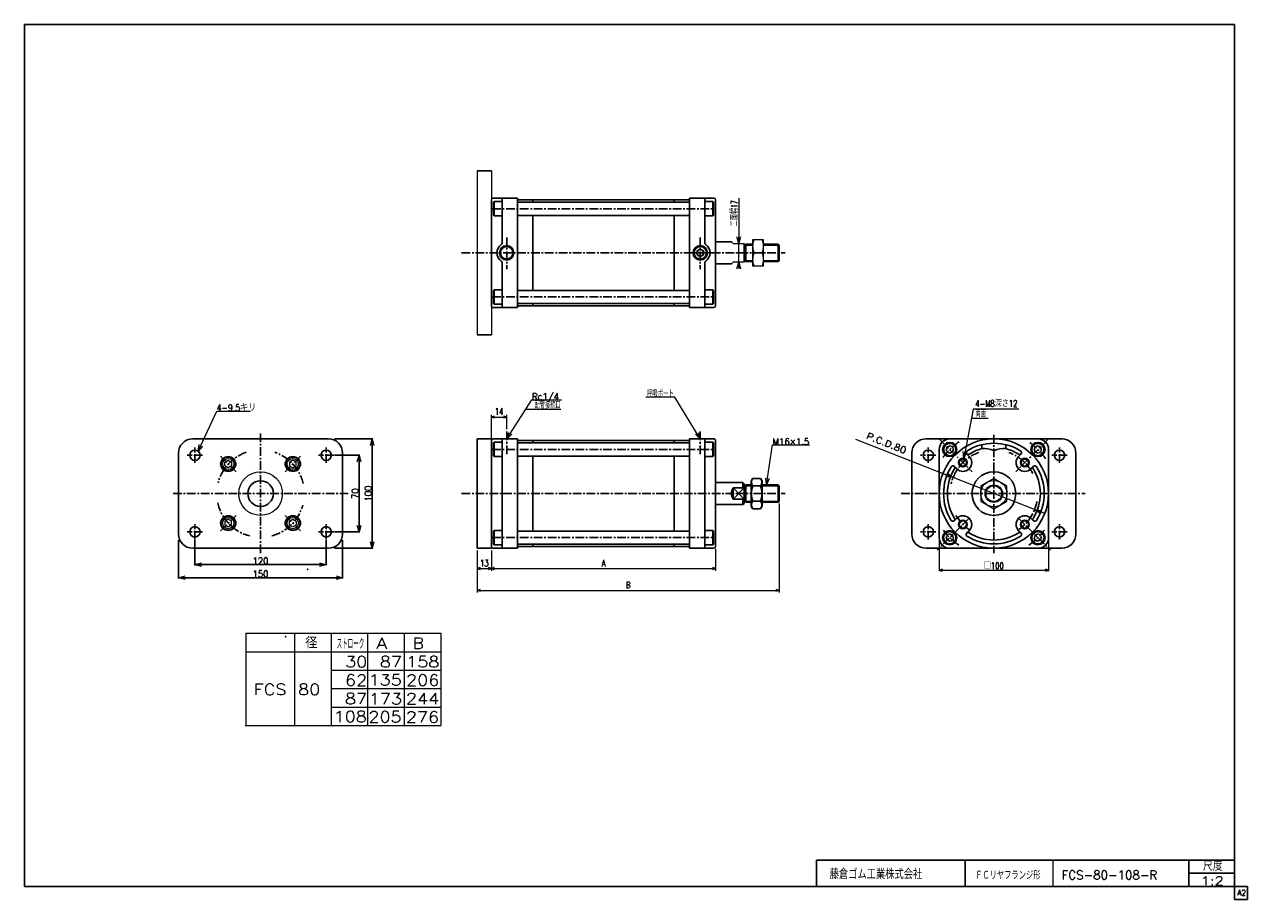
# Model space of a CAD drawing. Header units: millimetres. Extents: x -559 to 559, y -400 to 400.
import ezdxf
from ezdxf.enums import TextEntityAlignment as Align

# ---------------------------------------------------------------- set-up
doc = ezdxf.new("R2010")
doc.units = ezdxf.units.MM
doc.header["$LTSCALE"] = 0.25
doc.header["$PDSIZE"] = 1
doc.linetypes.add('CENTER', pattern=[50.8, 31.75, -6.35, 6.35, -6.35])
doc.linetypes.add('DASHED', pattern=[19.05, 12.7, -6.35])
doc.layers.add('Layer0016', color=7, linetype='Continuous')
doc.layers.add('ZUWAKU', color=7, linetype='Continuous')
doc.styles.add('dcStyle0', font='txt.shx', dxfattribs={"width": 0.761905, "bigfont": 'bigfont'})
doc.dimstyles.new('DaDimRotatedStyle', dxfattribs={"dimtxt": 6, "dimasz": 3.000002, "dimexe": 1, "dimexo": 1, "dimgap": 1, "dimtad": 3, "dimdsep": 46, "dimtxsty": 'dcStyle0', "dimblk1": 'OPEN30', "dimblk2": 'OPEN30', "dimsah": 1, "dimcen": 0.09, "dimclrd": 4, "dimclre": 4, "dimclrt": 4, "dimadec": 0, "dimazin": 2, "dimtfac": 1, "dimtdec": 4, "dimtmove": 0, "dimatfit": 0, "dimfxl": 1, "dimarcsym": 0})

# ---------------------------------------------------------------- blocks, each defined once
blk = doc.blocks.new('DC_GROUP_Φ80_1')
at = {"color": 4, "linetype": 'Continuous', "lineweight": 18}
for p, q in [((58.8, 21.1), (54.3, 25.4)), ((58.8, 21.1), (55.7, 26.3)), ((57, 27.1), (58.8, 21.1))]:
    blk.add_line(p, q, dxfattribs=at)
blk = doc.blocks.new('DC_GROUP_Φ80_2')
at = {"color": 4, "linetype": 'Continuous', "lineweight": 18}
for p, q in [((-418.2, -105.9), (-412.2, -104.2)), ((-412.2, -107.5), (-418.2, -105.9)), ((-418.2, -105.9), (-412.2, -105.9))]:
    blk.add_line(p, q, dxfattribs=at)
blk = doc.blocks.new('DC_GROUP_Φ80_3')
at = {"color": 4, "linetype": 'Continuous', "lineweight": 18}
for p, q in [((-274.2, -104.2), (-268.2, -105.9)), ((-268.2, -105.9), (-274.2, -107.5)), ((-268.2, -105.9), (-274.2, -105.9))]:
    blk.add_line(p, q, dxfattribs=at)
blk = doc.blocks.new('DC_GROUP_Φ80_4')
at = {"color": 4, "linetype": 'Continuous', "lineweight": 18}
for p, q in [((-403.2, -93.9), (-397.2, -92.2)), ((-397.2, -95.5), (-403.2, -93.9)), ((-403.2, -93.9), (-397.2, -93.9))]:
    blk.add_line(p, q, dxfattribs=at)
blk = doc.blocks.new('DC_GROUP_Φ80_5')
at = {"color": 4, "linetype": 'Continuous', "lineweight": 18}
for p, q in [((-289.2, -92.2), (-283.2, -93.9)), ((-283.2, -93.9), (-289.2, -95.5)), ((-283.2, -93.9), (-289.2, -93.9))]:
    blk.add_line(p, q, dxfattribs=at)
blk = doc.blocks.new('DC_GROUP_Φ80_6')
at = {"color": 4, "linetype": 'Continuous', "lineweight": 18}
for p, q in [((-253.2, -63.9), (-254.8, -57.9)), ((-251.6, -57.9), (-253.2, -63.9)), ((-253.2, -63.9), (-253.2, -57.9))]:
    blk.add_line(p, q, dxfattribs=at)
blk = doc.blocks.new('DC_GROUP_Φ80_7')
at = {"color": 4, "linetype": 'Continuous', "lineweight": 18}
for p, q in [((-254.8, 0.1), (-253.2, 6.1)), ((-253.2, 6.1), (-251.6, 0.1)), ((-253.2, 6.1), (-253.2, 0.1))]:
    blk.add_line(p, q, dxfattribs=at)
blk = doc.blocks.new('DC_GROUP_Φ80_8')
at = {"color": 4, "linetype": 'Continuous', "lineweight": 18}
for p, q in [((-241.2, -78.9), (-242.8, -72.9)), ((-239.6, -72.9), (-241.2, -78.9)), ((-241.2, -78.9), (-241.2, -72.9))]:
    blk.add_line(p, q, dxfattribs=at)
blk = doc.blocks.new('DC_GROUP_Φ80_9')
at = {"color": 4, "linetype": 'Continuous', "lineweight": 18}
for p, q in [((-242.8, 15.1), (-241.2, 21.1)), ((-241.2, 21.1), (-239.6, 15.1)), ((-241.2, 21.1), (-241.2, 15.1))]:
    blk.add_line(p, q, dxfattribs=at)
blk = doc.blocks.new('DC_GROUP_Φ80_28')
at = {"color": 4, "linetype": 'Continuous', "lineweight": 13}
for p, q in [((116.6, 203.2), (106.6, 203.2)), ((106.6, 203.2), (106.6, 179.2)), ((116.6, 179.2), (116.6, 203.2)), ((108, 191.2), (115.3, 191.2)), ((106.6, 179.2), (116.6, 179.2))]:
    blk.add_line(p, q, dxfattribs=at)
for centre, start, end in [((120.5, 197.2), 154.4102, 205.5898), ((102.7, 197.2), 334.4102, 25.5898), ((120.5, 185.2), 154.4102, 205.5898), ((102.7, 185.2), 334.4102, 25.5898)]:
    blk.add_arc(centre, 13.9, start, end, dxfattribs=at)
blk = doc.blocks.new('DC_GROUP_Φ80_30')
at = {"color": 4, "linetype": 'Continuous', "lineweight": 18}
for p, q in [((93.9, 199.7), (92.3, 205.7)), ((95.5, 205.7), (93.9, 199.7)), ((93.9, 199.7), (93.9, 205.7))]:
    blk.add_line(p, q, dxfattribs=at)
blk = doc.blocks.new('DC_GROUP_Φ80_31')
at = {"color": 4, "linetype": 'Continuous', "lineweight": 18}
for p, q in [((92.3, 176.7), (93.9, 182.7)), ((93.9, 182.7), (95.5, 176.7)), ((93.9, 182.7), (93.9, 176.7))]:
    blk.add_line(p, q, dxfattribs=at)
blk = doc.blocks.new('DC_GROUP_Φ80_29')
at = {"color": 4, "linetype": 'Continuous', "lineweight": 13}
for p, q in [((93.9, 241.3), (93.9, 199.7)), ((93.9, 182.7), (93.9, 199.7)), ((93.9, 177.7), (93.9, 182.7))]:
    blk.add_line(p, q, dxfattribs=at)
at = {"linetype": 'Continuous'}
for name in ['DC_GROUP_Φ80_30', 'DC_GROUP_Φ80_31']:
    blk.add_blockref(name, (0, 0), dxfattribs=at)
at = {"color": 4, "style": 'dcStyle0', "width": 0.714286}
blk.add_text('二面幅17', height=6, rotation=90, dxfattribs=at).set_placement((92.9, 215.3), (92.9, 239.3), align=Align.FIT)
blk = doc.blocks.new('DC_GROUP_Φ80_33')
at = {"color": 4, "linetype": 'Continuous', "lineweight": 18}
for p, q in [((119.4, -20.9), (118.7, -14.7)), ((119.4, -20.9), (120.3, -14.9)), ((121.8, -15.2), (119.4, -20.9))]:
    blk.add_line(p, q, dxfattribs=at)
blk = doc.blocks.new('DC_GROUP_Φ80_32')
at = {"color": 4, "linetype": 'Continuous', "lineweight": 13}
for p, q in [((119.4, -20.9), (124.8, 15.6)), ((124.8, 15.6), (158.6, 15.6))]:
    blk.add_line(p, q, dxfattribs=at)
at = {"linetype": 'Continuous'}
blk.add_blockref('DC_GROUP_Φ80_33', (0, 0), dxfattribs=at)
at = {"color": 4, "style": 'dcStyle0', "width": 0.777778}
blk.add_text('M16×1.5', height=6, dxfattribs=at).set_placement((124.8, 15.6), (158.4, 15.6), align=Align.FIT)
blk = doc.blocks.new('DC_GROUP_Φ80_35')
at = {"color": 4, "linetype": 'Continuous', "lineweight": 18}
for p, q in [((-118.2, 21.1), (-116.3, 27.1)), ((-118.2, 21.1), (-115, 26.2)), ((-113.6, 25.3), (-118.2, 21.1))]:
    blk.add_line(p, q, dxfattribs=at)
blk = doc.blocks.new('DC_GROUP_Φ80_34')
at = {"color": 4, "linetype": 'Continuous', "lineweight": 13}
for p, q in [((-118.2, 21.1), (-95.2, 56.8)), ((-95.2, 56.8), (-68.1, 56.8))]:
    blk.add_line(p, q, dxfattribs=at)
at = {"linetype": 'Continuous'}
blk.add_blockref('DC_GROUP_Φ80_35', (0, 0), dxfattribs=at)
at = {"color": 4, "style": 'dcStyle0', "width": 0.83}
blk.add_text('Rc1/4', height=6, dxfattribs=at).set_placement((-95.2, 56.8), (-70.3, 56.8), align=Align.FIT)
blk = doc.blocks.new('DC_GROUP_Φ80_37')
at = {"color": 4, "linetype": 'Continuous', "lineweight": 18}
for p, q in [((-400.2, 9.9), (-399.2, 16)), ((-400.2, 9.9), (-397.7, 15.3)), ((-396.2, 14.6), (-400.2, 9.9))]:
    blk.add_line(p, q, dxfattribs=at)
blk = doc.blocks.new('DC_GROUP_Φ80_36')
at = {"color": 4, "linetype": 'Continuous', "lineweight": 13}
for p, q in [((-400.2, 9.9), (-383.3, 46.6)), ((-383.3, 46.6), (-352.5, 46.6))]:
    blk.add_line(p, q, dxfattribs=at)
at = {"linetype": 'Continuous'}
blk.add_blockref('DC_GROUP_Φ80_37', (0, 0), dxfattribs=at)
at = {"color": 4, "style": 'dcStyle0', "width": 0.813514}
blk.add_text('4-9.5キリ', height=6, dxfattribs=at).set_placement((-383.3, 46.6), (-347.2, 46.6), align=Align.FIT)
blk = doc.blocks.new('DC_GROUP_Φ80_38')
at = {"color": 4, "linetype": 'Continuous', "lineweight": 13}
for p, q in [((-313.7, 1.6), (-316.7, -0.1)), ((-310.7, -0.1), (-313.7, 1.6)), ((-316.7, -0.1), (-316.7, -3.6)), ((-316.7, -3.6), (-313.7, -5.3)), ((-313.7, -5.3), (-310.7, -3.6)), ((-310.7, -3.6), (-310.7, -0.1))]:
    blk.add_line(p, q, dxfattribs=at)
for radius in [6.5, 5.11]:
    blk.add_circle((-313.7, -1.8), radius, dxfattribs=at)
at = {"color": 4, "linetype": 'DASHED', "lineweight": 13}
blk.add_circle((-313.7, -1.8), 6.35, dxfattribs=at)
blk = doc.blocks.new('DC_GROUP_Φ80_39')
at = {"color": 4, "linetype": 'Continuous', "lineweight": 13}
for p, q in [((-375.7, -0.1), (-372.7, 1.6)), ((-372.7, 1.6), (-369.7, -0.1)), ((-375.7, -3.6), (-375.7, -0.1)), ((-372.7, -5.3), (-375.7, -3.6)), ((-369.7, -3.6), (-372.7, -5.3)), ((-369.7, -0.1), (-369.7, -3.6))]:
    blk.add_line(p, q, dxfattribs=at)
for radius in [6.5, 5.11]:
    blk.add_circle((-372.7, -1.8), radius, dxfattribs=at)
at = {"color": 4, "linetype": 'DASHED', "lineweight": 13}
blk.add_circle((-372.7, -1.8), 6.35, dxfattribs=at)
blk = doc.blocks.new('DC_GROUP_Φ80_40')
at = {"color": 4, "linetype": 'Continuous', "lineweight": 13}
for p, q in [((-316.7, -54.1), (-313.7, -52.4)), ((-316.7, -57.6), (-316.7, -54.1)), ((-313.7, -52.4), (-310.7, -54.1)), ((-310.7, -54.1), (-310.7, -57.6)), ((-313.7, -59.3), (-316.7, -57.6)), ((-310.7, -57.6), (-313.7, -59.3))]:
    blk.add_line(p, q, dxfattribs=at)
for radius in [6.5, 5.11]:
    blk.add_circle((-313.7, -55.9), radius, dxfattribs=at)
at = {"color": 4, "linetype": 'DASHED', "lineweight": 13}
blk.add_circle((-313.7, -55.9), 6.35, dxfattribs=at)
blk = doc.blocks.new('DC_GROUP_Φ80_41')
at = {"color": 4, "linetype": 'Continuous', "lineweight": 13}
for p, q in [((-372.7, -52.4), (-375.7, -54.1)), ((-375.7, -54.1), (-375.7, -57.6)), ((-369.7, -54.1), (-372.7, -52.4)), ((-369.7, -57.6), (-369.7, -54.1)), ((-375.7, -57.6), (-372.7, -59.3)), ((-372.7, -59.3), (-369.7, -57.6))]:
    blk.add_line(p, q, dxfattribs=at)
for radius in [6.5, 5.11]:
    blk.add_circle((-372.7, -55.9), radius, dxfattribs=at)
at = {"color": 4, "linetype": 'DASHED', "lineweight": 13}
blk.add_circle((-372.7, -55.9), 6.35, dxfattribs=at)
blk = doc.blocks.new('_OPEN30')
at = {"color": 0, "linetype": 'ByBlock', "lineweight": -2}
for p, q in [((-1, 0.267949), (0, 0)), ((0, 0), (-1, -0.267949)), ((0, 0), (-1, 0))]:
    blk.add_line(p, q, dxfattribs=at)
blk = doc.blocks.new('*D42')
at = {"color": 4, "linetype": 'Continuous', "lineweight": 13}
for p, q in [((277.1, -70.2), (277.1, -99.9)), ((377.1, -70.2), (377.1, -99.9)), ((277.1, -98.9), (377.1, -98.9))]:
    blk.add_line(p, q, dxfattribs=at)
at = {"color": 4, "xscale": 3.000002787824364, "yscale": 2.999989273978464}
for p, rotation in [((277.1, -98.9), 180), ((377.1, -98.9), 360)]:
    blk.add_blockref('_OPEN30', p, dxfattribs=dict(at, rotation=rotation))
at = {"color": 4, "insert": (327.1, -97.9), "char_height": 6, "width": 30, "attachment_point": 8, "style": 'dcStyle0'}
blk.add_mtext('\\T1.00;□100', dxfattribs=at)
blk = doc.blocks.new('*D43')
at = {"color": 4, "linetype": 'Continuous', "lineweight": 13}
for p, q in [((-132.2, 21.6), (-132.2, 43.1)), ((-132.2, 41.1), (-118.2, 41.1)), ((-118.2, 29.9), (-118.2, 43.1))]:
    blk.add_line(p, q, dxfattribs=at)
at = {"color": 4, "xscale": 3.000002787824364, "yscale": 2.999989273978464}
for p, rotation in [((-132.2, 41.1), 180), ((-118.2, 41.1), 360)]:
    blk.add_blockref('_OPEN30', p, dxfattribs=dict(at, rotation=rotation))
at = {"color": 4, "insert": (-125.2, 43.1), "char_height": 6, "width": 18.75, "attachment_point": 8, "style": 'dcStyle0'}
blk.add_mtext('\\T1.00;14', dxfattribs=at)
blk = doc.blocks.new('*D44')
at = {"color": 4, "linetype": 'Continuous', "lineweight": 13}
for p, q in [((-145.2, -80.9), (-145.2, -99.4)), ((-132.2, -80.9), (-132.2, -99.4)), ((-145.2, -97.4), (-132.2, -97.4))]:
    blk.add_line(p, q, dxfattribs=at)
at = {"color": 4, "xscale": 3.000002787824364, "yscale": 2.999989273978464}
for p, rotation in [((-145.2, -97.4), 180), ((-132.2, -97.4), 360)]:
    blk.add_blockref('_OPEN30', p, dxfattribs=dict(at, rotation=rotation))
at = {"color": 4, "insert": (-138.7, -95.4), "char_height": 6, "width": 18.75, "attachment_point": 8, "style": 'dcStyle0'}
blk.add_mtext('\\T1.00;13', dxfattribs=at)
blk = doc.blocks.new('*D45')
at = {"color": 4, "linetype": 'Continuous', "lineweight": 13}
for p, q in [((-132.2, -80.9), (-132.2, -99.4)), ((72.8, -79.4), (72.8, -99.4)), ((-132.2, -97.4), (72.8, -97.4))]:
    blk.add_line(p, q, dxfattribs=at)
at = {"color": 4, "xscale": 3.000002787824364, "yscale": 2.999989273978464}
for p, rotation in [((-132.2, -97.4), 180), ((72.8, -97.4), 360)]:
    blk.add_blockref('_OPEN30', p, dxfattribs=dict(at, rotation=rotation))
at = {"color": 4, "insert": (-29.7, -95.4), "char_height": 6, "width": 13.125, "attachment_point": 8, "style": 'dcStyle0'}
blk.add_mtext('\\T1.00;A', dxfattribs=at)
blk = doc.blocks.new('*D46')
at = {"color": 4, "linetype": 'Continuous', "lineweight": 13}
for p, q in [((130.8, -38), (130.8, -119.4)), ((-145.2, -80.9), (-145.2, -119.4)), ((-145.2, -117.4), (130.8, -117.4))]:
    blk.add_line(p, q, dxfattribs=at)
at = {"color": 4, "xscale": 3.000002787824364, "yscale": 2.999989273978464}
for p, rotation in [((-145.2, -117.4), 180), ((130.8, -117.4), 360)]:
    blk.add_blockref('_OPEN30', p, dxfattribs=dict(at, rotation=rotation))
at = {"color": 4, "insert": (-7.2, -115.4), "char_height": 6, "width": 13.125, "attachment_point": 8, "style": 'dcStyle0'}
blk.add_mtext('\\T1.00;B', dxfattribs=at)
blk = doc.blocks.new('DC_GROUP_Φ80_10')
at = {"layer": 'Layer0016', "color": 4, "linetype": 'Continuous', "lineweight": 18}
for p, q in [((284.9, -10.5), (289.9, -14.2)), ((289.9, -14.2), (283.7, -13.5)), ((289.9, -14.2), (284.3, -12))]:
    blk.add_line(p, q, dxfattribs=at)
blk = doc.blocks.new('DC_GROUP_Φ80_11')
at = {"layer": 'Layer0016', "color": 4, "linetype": 'Continuous', "lineweight": 18}
for p, q in [((369.3, -47.2), (364.3, -43.5)), ((364.3, -43.5), (370.5, -44.2)), ((364.3, -43.5), (369.9, -45.7))]:
    blk.add_line(p, q, dxfattribs=at)
blk = doc.blocks.new('DC_GROUP_Φ80_12')
at = {"layer": 'Layer0016', "color": 4, "linetype": 'Continuous', "lineweight": 25}
for p, q in [((284.4, 13.9), (283.5, 10.6)), ((287.7, 14.8), (284.4, 13.9)), ((290.2, 12.3), (287.7, 14.8)), ((289.3, 9), (290.2, 12.3)), ((283.5, 10.6), (285.9, 8.1)), ((285.9, 8.1), (289.3, 9))]:
    blk.add_line(p, q, dxfattribs=at)
for radius in [6.5, 5.63]:
    blk.add_circle((286.8, 11.4), radius, dxfattribs=at)
blk = doc.blocks.new('DC_GROUP_Φ80_13')
at = {"layer": 'Layer0016', "color": 4, "linetype": 'Continuous', "lineweight": 25}
for p, q in [((106.6, -15), (105.3, -17.4)), ((105.3, -40.4), (105.3, -17.4)), ((106.6, -15), (113.9, -15)), ((106.6, -21.9), (113.9, -21.9)), ((113.9, -15), (115.3, -17.4)), ((115.3, -40.4), (115.3, -17.4)), ((106.6, -42.7), (105.3, -40.4)), ((106.6, -35.8), (113.9, -35.8)), ((106.6, -42.7), (113.9, -42.7)), ((113.9, -42.7), (115.3, -40.4))]:
    blk.add_line(p, q, dxfattribs=at)
for centre, radius, start, end in [((111.7, -18.5), 6.13, 145.6111, 214.3889), ((128.5, -28.9), 22.9, 162.4111, 197.5889), ((108.9, -18.5), 6.13, 325.6111, 34.3889), ((92.1, -28.9), 22.9, 342.4111, 17.5889), ((111.7, -39.2), 6.13, 145.6111, 214.3889), ((108.9, -39.2), 6.13, 325.6111, 34.3889)]:
    blk.add_arc(centre, radius, start, end, dxfattribs=at)
blk = doc.blocks.new('DC_GROUP_Φ80_14')
at = {"layer": 'Layer0016', "color": 4, "linetype": 'Continuous', "lineweight": 25}
for p, q in [((364.1, 12.3), (366.5, 14.8)), ((365, 9), (364.1, 12.3)), ((366.5, 14.8), (369.9, 13.9)), ((369.9, 13.9), (370.8, 10.6)), ((368.3, 8.1), (365, 9)), ((370.8, 10.6), (368.3, 8.1))]:
    blk.add_line(p, q, dxfattribs=at)
for radius in [6.5, 5.63]:
    blk.add_circle((367.4, 11.4), radius, dxfattribs=at)
blk = doc.blocks.new('DC_GROUP_Φ80_16')
at = {"layer": 'Layer0016', "color": 4, "linetype": 'Continuous', "lineweight": 18}
for p, q in [((299.6, 3.4), (299.1, 9.6)), ((299.6, 3.4), (300.7, 9.3)), ((302.3, 9), (299.6, 3.4))]:
    blk.add_line(p, q, dxfattribs=at)
blk = doc.blocks.new('DC_GROUP_Φ80_15')
at = {"layer": 'Layer0016', "color": 4, "linetype": 'Continuous', "lineweight": 13}
for p, q in [((308.2, 48.4), (299.6, 3.4)), ((349.8, 48.4), (308.2, 48.4)), ((298.8, -0.6), (299.6, 3.4))]:
    blk.add_line(p, q, dxfattribs=at)
at = {"layer": 'Layer0016', "linetype": 'Continuous'}
blk.add_blockref('DC_GROUP_Φ80_16', (0, 0), dxfattribs=at)
at = {"layer": 'Layer0016', "color": 4, "style": 'dcStyle0', "width": 0.761905}
blk.add_text('4-M8深さ12', height=6, dxfattribs=at).set_placement((310.2, 50.4), (348.6, 50.4), align=Align.FIT)
blk = doc.blocks.new('DC_GROUP_Φ80_17')
at = {"layer": 'Layer0016', "color": 4, "linetype": 'Continuous', "lineweight": 25}
for p, q in [((-129.7, 18), (-130.2, 17.1)), ((-130.2, 5.8), (-130.2, 17.1)), ((-122.2, 18), (-129.7, 18)), ((-129.7, 5), (-129.7, 18)), ((-122.2, 5), (-122.2, 18)), ((-129.7, 5), (-130.2, 5.8)), ((-122.2, 5), (-129.7, 5))]:
    blk.add_line(p, q, dxfattribs=at)
blk = doc.blocks.new('DC_GROUP_Φ80_18')
at = {"layer": 'Layer0016', "color": 4, "linetype": 'Continuous', "lineweight": 25}
for p, q in [((62.8, 18), (62.8, 5)), ((62.8, 18), (70.3, 18)), ((70.3, 18), (70.8, 17.1)), ((70.3, 18), (70.3, 5)), ((70.8, 17.1), (70.8, 5.8)), ((62.8, 5), (70.3, 5)), ((70.3, 5), (70.8, 5.8))]:
    blk.add_line(p, q, dxfattribs=at)
blk = doc.blocks.new('DC_GROUP_Φ80_19')
at = {"layer": 'Layer0016', "color": 4, "linetype": 'Continuous', "lineweight": 25}
for p, q in [((-129.7, 157.4), (-130.2, 156.5)), ((-122.2, 157.4), (-129.7, 157.4)), ((-129.7, 157.4), (-129.7, 144.4)), ((-122.2, 157.4), (-122.2, 144.4)), ((-130.2, 156.5), (-130.2, 145.2)), ((-129.7, 144.4), (-130.2, 145.2)), ((-122.2, 144.4), (-129.7, 144.4))]:
    blk.add_line(p, q, dxfattribs=at)
blk = doc.blocks.new('DC_GROUP_Φ80_20')
at = {"layer": 'Layer0016', "color": 4, "linetype": 'Continuous', "lineweight": 25}
for p, q in [((62.8, 144.4), (62.8, 157.4)), ((62.8, 157.4), (70.3, 157.4)), ((70.3, 157.4), (70.8, 156.5)), ((70.3, 144.4), (70.3, 157.4)), ((70.8, 145.2), (70.8, 156.5)), ((62.8, 144.4), (70.3, 144.4)), ((70.3, 144.4), (70.8, 145.2))]:
    blk.add_line(p, q, dxfattribs=at)
blk = doc.blocks.new('DC_GROUP_Φ80_21')
at = {"layer": 'Layer0016', "color": 4, "linetype": 'Continuous', "lineweight": 25}
for p, q in [((-129.7, 238), (-130.2, 237.1)), ((-130.2, 225.9), (-130.2, 237.1)), ((-122.2, 238), (-129.7, 238)), ((-129.7, 225), (-129.7, 238)), ((-122.2, 225), (-122.2, 238)), ((-129.7, 225), (-130.2, 225.9)), ((-122.2, 225), (-129.7, 225))]:
    blk.add_line(p, q, dxfattribs=at)
blk = doc.blocks.new('DC_GROUP_Φ80_22')
at = {"layer": 'Layer0016', "color": 4, "linetype": 'Continuous', "lineweight": 25}
for p, q in [((62.8, 238), (62.8, 225)), ((62.8, 238), (70.3, 238)), ((70.3, 238), (70.8, 237.1)), ((70.3, 238), (70.3, 225)), ((70.8, 237.1), (70.8, 225.9)), ((62.8, 225), (70.3, 225)), ((70.3, 225), (70.8, 225.9))]:
    blk.add_line(p, q, dxfattribs=at)
blk = doc.blocks.new('DC_GROUP_Φ80_23')
at = {"layer": 'Layer0016', "color": 4, "linetype": 'Continuous', "lineweight": 25}
for p, q in [((285.9, -65.8), (283.5, -68.3)), ((289.3, -66.7), (285.9, -65.8)), ((290.2, -70.1), (289.3, -66.7)), ((283.5, -68.3), (284.4, -71.6)), ((284.4, -71.6), (287.7, -72.5)), ((287.7, -72.5), (290.2, -70.1))]:
    blk.add_line(p, q, dxfattribs=at)
for radius in [6.5, 5.63]:
    blk.add_circle((286.8, -69.2), radius, dxfattribs=at)
blk = doc.blocks.new('DC_GROUP_Φ80_24')
at = {"layer": 'Layer0016', "color": 4, "linetype": 'Continuous', "lineweight": 25}
for p, q in [((-129.7, -62.7), (-130.2, -63.5)), ((-130.2, -63.5), (-130.2, -74.8)), ((-122.2, -62.7), (-129.7, -62.7)), ((-129.7, -62.7), (-129.7, -75.7)), ((-122.2, -62.7), (-122.2, -75.7)), ((-129.7, -75.7), (-130.2, -74.8)), ((-122.2, -75.7), (-129.7, -75.7))]:
    blk.add_line(p, q, dxfattribs=at)
blk = doc.blocks.new('DC_GROUP_Φ80_25')
at = {"layer": 'Layer0016', "color": 4, "linetype": 'Continuous', "lineweight": 25}
for p, q in [((62.8, -75.7), (62.8, -62.7)), ((62.8, -62.7), (70.3, -62.7)), ((70.3, -62.7), (70.8, -63.5)), ((70.3, -75.7), (70.3, -62.7)), ((70.8, -74.8), (70.8, -63.5)), ((62.8, -75.7), (70.3, -75.7)), ((70.3, -75.7), (70.8, -74.8))]:
    blk.add_line(p, q, dxfattribs=at)
blk = doc.blocks.new('DC_GROUP_Φ80_26')
at = {"layer": 'Layer0016', "color": 4, "linetype": 'Continuous', "lineweight": 25}
for p, q in [((364.1, -70.1), (365, -66.7)), ((365, -66.7), (368.3, -65.8)), ((368.3, -65.8), (370.8, -68.3)), ((366.5, -72.5), (364.1, -70.1)), ((369.9, -71.6), (366.5, -72.5)), ((370.8, -68.3), (369.9, -71.6))]:
    blk.add_line(p, q, dxfattribs=at)
for radius in [6.5, 5.63]:
    blk.add_circle((367.4, -69.2), radius, dxfattribs=at)
blk = doc.blocks.new('DC_GROUP_Φ80_27')
at = {"layer": 'Layer0016', "color": 4, "linetype": 'Continuous', "lineweight": 13}
for p, q in [((327.1, -15), (315.1, -21.9)), ((315.1, -21.9), (315.1, -35.8)), ((339.1, -21.9), (327.1, -15)), ((339.1, -35.8), (339.1, -21.9)), ((315.1, -35.8), (327.1, -42.7)), ((327.1, -42.7), (339.1, -35.8))]:
    blk.add_line(p, q, dxfattribs=at)
for radius in [12, 8, 7.19]:
    blk.add_circle((327.1, -28.9), radius, dxfattribs=at)

msp = doc.modelspace()

# ---------------------------------------------------------------- linework, layer by layer
at = {"color": 4, "linetype": 'Continuous', "lineweight": 13}
for p, q in [((-145.219, 266.183), (-145.219, 116.183)), ((-132.219, 266.183), (-132.219, 116.183)), ((87.281, 201.183), (88.781, 199.683)), ((88.781, 199.683), (98.781, 199.683)), ((87.281, 181.183), (88.781, 182.683)), ((98.781, 182.683), (88.781, 182.683)), ((35.508, 59.344), (8.866, 59.344)), ((58.781, 21.149), (35.508, 59.344)), ((-68.761, 48.056), (-100.86, 48.056)), ((306.499, 40.057), (321.774, 40.057)), ((-356.763, -156.552), (-178.545, -156.552)), ((-356.763, -156.552), (-356.763, -240.927)), ((-312.18, -156.552), (-312.18, -240.927)), ((-278.771, -156.552), (-278.771, -240.927)), ((-245.363, -156.552), (-245.363, -240.927)), ((-211.954, -156.552), (-211.954, -240.927)), ((-178.545, -156.552), (-178.545, -240.927)), ((-356.763, -173.427), (-178.545, -173.427)), ((-278.771, -190.302), (-178.545, -190.302)), ((-278.692, -207.177), (-178.545, -207.177)), ((-278.771, -224.052), (-178.545, -224.052)), ((-357.338, -240.927), (-178.545, -240.927))]:
    msp.add_line(p, q, dxfattribs=at)
at = {"color": 4, "linetype": 'Continuous', "lineweight": 25}
for p, q in [((-132.219, 266.183), (-145.219, 266.183)), ((-132.219, 116.183), (-145.219, 116.183)), ((-405.19, 21.149), (-281.19, 21.149)), ((-275.59, 21.149), (-240.59, 21.149)), ((-241.19, -78.851), (-241.19, 21.149)), ((-145.219, 21.149), (-145.219, -78.851)), ((-145.219, 21.149), (-132.219, 21.149)), ((-132.219, 21.149), (-132.219, -78.851)), ((265.122, 21.149), (389.122, 21.149)), ((-418.19, -65.851), (-418.19, 8.149)), ((-275.59, 6.149), (-252.59, 6.149)), ((-268.19, 8.149), (-268.19, -65.851)), ((-253.19, -63.851), (-253.19, 6.149)), ((252.122, -65.851), (252.122, 8.149)), ((402.122, 8.149), (402.122, -65.851)), ((-275.59, -63.851), (-252.59, -63.851)), ((-418.19, -71.451), (-418.19, -106.451)), ((-403.19, -71.451), (-403.19, -94.451)), ((-283.19, -71.451), (-283.19, -94.451)), ((-268.19, -71.451), (-268.19, -106.451)), ((-281.19, -78.851), (-405.19, -78.851)), ((-275.59, -78.851), (-240.59, -78.851)), ((-145.219, -78.851), (-132.219, -78.851)), ((389.122, -78.851), (265.122, -78.851)), ((-403.19, -93.851), (-283.19, -93.851)), ((-418.19, -105.851), (-268.19, -105.851))]:
    msp.add_line(p, q, dxfattribs=at)
at = {"color": 4, "linetype": 'CENTER', "lineweight": 25}
for p, q in [((-118.219, 205.247), (-118.219, 176.242)), ((58.781, 205.247), (58.781, 176.242)), ((-343.19, 26.149), (-343.19, -83.851)), ((-403.19, -0.851), (-403.19, 13.149)), ((-283.19, -0.851), (-283.19, 13.149)), ((267.122, -0.851), (267.122, 13.149)), ((387.122, -0.851), (387.122, 13.149)), ((-396.19, 6.149), (-410.19, 6.149)), ((-379.768, 5.227), (-365.626, -8.915)), ((-306.612, 5.227), (-320.755, -8.915)), ((-276.19, 6.149), (-290.19, 6.149)), ((274.122, 6.149), (260.122, 6.149)), ((394.122, 6.149), (380.122, 6.149)), ((-423.19, -28.851), (-263.19, -28.851)), ((-379.768, -62.929), (-365.626, -48.787)), ((-320.755, -48.787), (-306.612, -62.929)), ((-396.19, -63.851), (-410.19, -63.851)), ((-403.19, -70.851), (-403.19, -56.851)), ((-276.19, -63.851), (-290.19, -63.851)), ((-283.19, -70.851), (-283.19, -56.851)), ((274.122, -63.851), (260.122, -63.851)), ((267.122, -70.851), (267.122, -56.851)), ((394.122, -63.851), (380.122, -63.851)), ((387.122, -70.851), (387.122, -56.851))]:
    msp.add_line(p, q, dxfattribs=at)
at = {"color": 4, "linetype": 'Continuous', "lineweight": 25}
for centre, radius in [((-118.219, 191.183), 6.6), ((-118.219, 191.183), 5.7), ((58.781, 191.183), 6.6), ((58.781, 191.183), 5.7), ((-403.19, 6.149), 4.75), ((-283.19, 6.149), 4.75), ((267.122, 6.149), 4.75), ((387.122, 6.149), 4.75), ((-403.19, -63.851), 4.75), ((-283.19, -63.851), 4.75), ((267.122, -63.851), 4.75), ((387.122, -63.851), 4.75)]:
    msp.add_circle(centre, radius, dxfattribs=at)
at = {"color": 4, "linetype": 'Continuous', "lineweight": 13}
for centre, radius in [((-372.697, -1.844), 7), ((-313.684, -1.844), 7), ((-343.19, -28.851), 20), ((-372.697, -55.858), 7), ((-313.684, -55.858), 7)]:
    msp.add_circle(centre, radius, dxfattribs=at)
at = {"color": 4, "linetype": 'Continuous', "lineweight": 25}
for centre, radius, start, end in [((-118.219, 191.183), 9, 123.055731, 236.944269), ((-124.219, 200.403), 2, 303.055731, 0), ((64.781, 200.403), 2, 180, 236.944269), ((58.781, 191.183), 9, 303.055731, 56.944269), ((-124.219, 181.964), 2, 0, 56.944269), ((64.781, 181.964), 2, 123.055731, 180), ((-405.19, 8.149), 13, 90, 180), ((-281.19, 8.149), 13, 0, 90), ((265.122, 8.149), 13, 90, 180), ((389.122, 8.149), 13, 0, 90), ((-405.19, -65.851), 13, 180, 270), ((-281.19, -65.851), 13, 270, 0), ((265.122, -65.851), 13, 180, 270), ((389.122, -65.851), 13, 270, 0)]:
    msp.add_arc(centre, radius, start, end, dxfattribs=at)
at = {"color": 4, "linetype": 'CENTER', "lineweight": 25}
for start, end in [(109.374369, 165.784149), (13.103516, 70.954076), (192.125525, 255.837719), (285.122901, 344.769632)]:
    msp.add_arc((-343.19, -28.851), 40, start, end, dxfattribs=at)
at = {"color": 5, "linetype": 'Continuous'}
msp.add_point((-300.048, -98.211), dxfattribs=at)
at = {"color": 4, "linetype": 'Continuous'}
msp.add_point((-320.385, -159.754), dxfattribs=at)
at = {"layer": 'Layer0016', "color": 4, "linetype": 'Continuous', "lineweight": 25}
for p, q in [((-132.219, 239.683), (-132.219, 191.183)), ((-130.719, 241.183), (-108.219, 241.183)), ((-122.219, 200.403), (-122.219, 241.183)), ((-108.219, 191.183), (-108.219, 241.183)), ((-108.019, 237.489), (-108.219, 237.289)), ((-108.019, 237.489), (48.581, 237.489)), ((-107.219, 239.683), (-94.219, 239.683)), ((-94.219, 239.683), (-94.219, 237.489)), ((34.781, 239.683), (-94.219, 239.683)), ((34.781, 239.683), (34.781, 237.489)), ((47.781, 239.683), (34.781, 239.683)), ((34.781, 237.489), (34.781, 239.683)), ((48.781, 237.289), (48.581, 237.489)), ((71.281, 241.183), (48.781, 241.183)), ((48.781, 191.183), (48.781, 241.183)), ((48.781, 237.289), (48.781, 225.689)), ((62.781, 200.403), (62.781, 241.183)), ((72.781, 239.683), (72.781, 191.183)), ((-108.219, 225.689), (-108.019, 225.489)), ((-108.019, 225.489), (48.781, 225.489)), ((-94.219, 225.489), (-94.219, 191.183)), ((34.781, 225.489), (34.781, 191.183)), ((34.781, 191.183), (34.781, 225.489)), ((48.781, 225.689), (48.581, 225.489)), ((-132.219, 142.683), (-132.219, 191.183)), ((-108.219, 191.183), (-108.219, 141.183)), ((-94.219, 156.878), (-94.219, 191.183)), ((34.781, 156.878), (34.781, 191.183)), ((34.781, 191.183), (34.781, 156.878)), ((48.781, 191.183), (48.781, 141.183)), ((55.781, 192.906), (58.781, 194.638)), ((55.781, 189.442), (55.781, 192.906)), ((58.781, 194.638), (61.781, 192.906)), ((61.781, 192.906), (61.781, 189.442)), ((72.781, 201.183), (87.281, 201.183)), ((72.781, 142.683), (72.781, 191.183)), ((98.781, 199.683), (98.781, 182.683)), ((106.613, 199.183), (100.281, 199.183)), ((100.281, 199.183), (100.281, 183.183)), ((106.613, 198.373), (100.281, 198.373)), ((129.971, 199.183), (116.613, 199.183)), ((130.781, 198.373), (116.613, 198.373)), ((129.971, 199.183), (130.781, 198.373)), ((129.971, 199.183), (129.971, 183.183)), ((130.781, 198.373), (130.781, 183.993)), ((-122.219, 181.964), (-122.219, 141.183)), ((58.781, 187.71), (55.781, 189.442)), ((61.781, 189.442), (58.781, 187.71)), ((62.781, 181.964), (62.781, 141.183)), ((72.781, 181.183), (87.281, 181.183)), ((106.613, 183.993), (100.281, 183.993)), ((106.613, 183.183), (100.281, 183.183)), ((129.971, 183.183), (116.474, 183.183)), ((130.781, 183.993), (116.568, 183.993)), ((129.971, 183.183), (130.781, 183.993)), ((-108.219, 156.678), (-108.019, 156.878)), ((-108.019, 156.878), (48.781, 156.878)), ((48.781, 156.678), (48.581, 156.878)), ((48.781, 145.078), (48.781, 156.678)), ((-130.719, 141.183), (-108.219, 141.183)), ((-108.019, 144.878), (-108.219, 145.078)), ((-108.019, 144.878), (48.581, 144.878)), ((-107.219, 142.683), (-94.219, 142.683)), ((-94.219, 142.683), (-94.219, 144.878)), ((34.781, 142.683), (-94.219, 142.683)), ((34.781, 142.683), (34.781, 144.878)), ((34.781, 144.878), (34.781, 142.683)), ((47.781, 142.683), (34.781, 142.683)), ((48.781, 145.078), (48.581, 144.878)), ((71.281, 141.183), (48.781, 141.183)), ((-132.219, 19.649), (-132.219, -28.851)), ((-130.719, 21.149), (-108.219, 21.149)), ((-122.219, -28.851), (-122.219, 21.149)), ((-108.219, -28.851), (-108.219, 21.149)), ((-108.019, 17.454), (-108.219, 17.254)), ((-108.019, 17.454), (48.581, 17.454)), ((-107.219, 19.649), (-94.219, 19.649)), ((-94.219, 19.649), (-94.219, 17.454)), ((34.781, 19.649), (-94.219, 19.649)), ((34.781, 19.649), (34.781, 17.454)), ((47.781, 19.649), (34.781, 19.649)), ((34.781, 17.454), (34.781, 19.649)), ((48.781, 17.254), (48.581, 17.454)), ((71.281, 21.149), (48.781, 21.149)), ((48.781, -28.851), (48.781, 21.149)), ((48.781, 17.254), (48.781, 5.654)), ((62.781, -28.851), (62.781, 21.149)), ((72.781, 19.649), (72.781, -28.851)), ((277.122, -28.851), (277.122, 11.449)), ((327.122, 21.149), (286.822, 21.149)), ((316.122, 15.814), (316.122, 12.201)), ((327.122, 21.149), (367.422, 21.149)), ((338.122, 15.814), (338.122, 12.201)), ((377.122, -28.851), (377.122, 11.449)), ((-108.219, 5.654), (-108.019, 5.454)), ((-108.019, 5.454), (48.781, 5.454)), ((-94.219, 5.454), (-94.219, -28.851)), ((34.781, 5.454), (34.781, -28.851)), ((34.781, -28.851), (34.781, 5.454)), ((48.781, 5.654), (48.581, 5.454)), ((304.494, 5.09), (302.258, 7.326)), ((349.749, 5.09), (351.986, 7.326)), ((293.181, -6.224), (290.945, -3.987)), ((361.063, -6.224), (363.299, -3.987)), ((72.781, -18.851), (97.781, -18.851)), ((97.781, -18.851), (97.781, -23.581)), ((98.781, -19.851), (97.781, -18.851)), ((98.781, -19.851), (98.781, -37.851)), ((105.281, -20.851), (100.281, -20.851)), ((100.281, -20.851), (100.281, -36.851)), ((105.281, -21.661), (100.281, -21.661)), ((129.971, -20.851), (115.281, -20.851)), ((130.781, -21.661), (115.281, -21.661)), ((129.971, -20.851), (130.781, -21.661)), ((129.971, -20.851), (129.971, -36.851)), ((130.781, -21.661), (130.781, -36.041)), ((-132.219, -77.351), (-132.219, -28.851)), ((-122.219, -28.851), (-122.219, -78.851)), ((-108.219, -28.851), (-108.219, -78.851)), ((-94.219, -63.156), (-94.219, -28.851)), ((34.781, -63.156), (34.781, -28.851)), ((34.781, -28.851), (34.781, -63.156)), ((48.781, -28.851), (48.781, -78.851)), ((62.781, -28.851), (62.781, -78.851)), ((72.781, -77.351), (72.781, -28.851)), ((88.781, -23.581), (88.781, -34.121)), ((88.781, -23.581), (98.781, -23.581)), ((88.781, -34.121), (98.781, -23.581)), ((88.781, -23.581), (98.781, -34.121)), ((277.122, -28.851), (277.122, -69.151)), ((377.122, -28.851), (377.122, -69.151)), ((72.781, -38.851), (97.781, -38.851)), ((88.781, -34.121), (98.781, -34.121)), ((97.781, -38.851), (97.781, -34.121)), ((98.781, -37.851), (97.781, -38.851)), ((105.281, -36.041), (100.281, -36.041)), ((105.281, -36.851), (100.281, -36.851)), ((130.781, -36.041), (115.281, -36.041)), ((129.971, -36.851), (115.281, -36.851)), ((129.971, -36.851), (130.781, -36.041)), ((293.181, -51.478), (290.945, -53.715)), ((361.063, -51.478), (363.299, -53.715)), ((-108.219, -63.356), (-108.019, -63.156)), ((-108.019, -63.156), (48.781, -63.156)), ((48.781, -63.356), (48.581, -63.156)), ((48.781, -74.956), (48.781, -63.356)), ((304.494, -62.792), (302.258, -65.028)), ((349.749, -62.792), (351.986, -65.028)), ((-108.019, -75.156), (-108.219, -74.956)), ((-108.019, -75.156), (48.581, -75.156)), ((-107.219, -77.351), (-94.219, -77.351)), ((-94.219, -77.351), (-94.219, -75.156)), ((34.781, -77.351), (-94.219, -77.351)), ((34.781, -77.351), (34.781, -75.156)), ((34.781, -75.156), (34.781, -77.351)), ((47.781, -77.351), (34.781, -77.351)), ((48.781, -74.956), (48.581, -75.156)), ((-130.719, -78.851), (-108.219, -78.851)), ((71.281, -78.851), (48.781, -78.851)), ((327.122, -78.851), (286.822, -78.851)), ((327.122, -78.851), (367.422, -78.851))]:
    msp.add_line(p, q, dxfattribs=at)
at = {"layer": 'Layer0016', "color": 4, "linetype": 'CENTER', "lineweight": 25}
for p, q in [((-131.511, 231.489), (71.834, 231.489)), ((-159.428, 191.183), (136.403, 191.183)), ((49.688, 191.174), (69.458, 191.174)), ((-131.511, 150.878), (71.834, 150.878)), ((-118.219, 27.852), (-118.219, 6.259)), ((58.781, 27.852), (58.781, 7.044)), ((327.122, 24.961), (327.122, -83.471)), ((-131.511, 11.454), (71.834, 11.454)), ((277.733, 20.538), (307.182, -8.911)), ((376.511, 20.538), (347.062, -8.911)), ((-159.428, -28.851), (136.403, -28.851)), ((242.323, -28.851), (410.508, -28.851)), ((304.494, -51.478), (275.419, -80.554)), ((349.749, -51.478), (378.825, -80.554)), ((-131.511, -69.156), (71.834, -69.156))]:
    msp.add_line(p, q, dxfattribs=at)
at = {"layer": 'Layer0016', "color": 4, "linetype": 'Continuous', "lineweight": 13}
for p, q in [((200.61, 20.879), (289.895, -14.218)), ((364.349, -43.484), (289.895, -14.218)), ((373.656, -47.143), (364.349, -43.484))]:
    msp.add_line(p, q, dxfattribs=at)
at = {"layer": 'Layer0016', "color": 4, "linetype": 'Continuous', "lineweight": 25}
for centre, radius in [((58.781, 191.174), 6.5), ((58.781, 191.174), 5.7), ((58.781, 191.174), 3), ((298.838, -0.567), 4), ((298.838, -0.567), 3.3), ((355.406, -0.567), 4), ((355.406, -0.567), 3.3), ((298.838, -57.135), 4), ((298.838, -57.135), 3.3), ((355.406, -57.135), 4), ((355.406, -57.135), 3.3)]:
    msp.add_circle(centre, radius, dxfattribs=at)
for centre, radius, start, end in [((-130.719, 239.683), 1.5, 90, 180), ((-107.219, 240.683), 1, 180, 270), ((47.781, 240.683), 1, 270, 0), ((71.281, 239.683), 1.5, 0, 90), ((99.531, 199.123), 0.75, 180, 0), ((99.531, 183.243), 0.75, 355.426079, 180), ((-130.719, 142.683), 1.5, 180, 270), ((-107.219, 141.683), 1, 90, 180), ((47.781, 141.683), 1, 0, 90), ((71.281, 142.683), 1.5, 270, 0), ((-130.719, 19.649), 1.5, 90, 180), ((-107.219, 20.649), 1, 180, 270), ((47.781, 20.649), 1, 270, 0), ((71.281, 19.649), 1.5, 0, 90), ((286.822, 11.449), 9.7, 90, 180), ((327.122, -28.851), 50, 90, 180), ((327.122, -28.851), 46, 90, 122.271056), ((327.122, -28.851), 42.5, 105.000266, 122.271056), ((318.006, -12.728), 25, 68.949298, 94.322715), ((327.122, -28.851), 50, 0, 90), ((327.122, -28.851), 46, 57.728944, 90), ((336.238, -12.728), 25, 85.677285, 111.050702), ((327.122, -28.851), 42.5, 57.728944, 74.999734), ((367.422, 11.449), 9.7, 0, 90), ((298.838, -0.567), 8, 225, 45), ((303.496, 8.564), 1.75, 122.271056, 302.271056), ((355.406, -0.567), 8, 135, 315), ((350.748, 8.564), 1.75, 237.728944, 57.728944), ((327.122, -28.851), 46, 147.728944, 180), ((327.122, -28.851), 42.5, 147.728944, 180), ((289.707, -5.225), 1.75, 327.728944, 147.728944), ((327.122, -28.851), 20, 90, 270), ((327.122, -28.851), 20, 270, 90), ((364.537, -5.225), 1.75, 32.271056, 212.271056), ((327.122, -28.851), 42.5, 0, 32.271056), ((327.122, -28.851), 46, 0, 32.271056), ((-343.19, -28.851), 11.7, 90, 270), ((-343.19, -28.851), 11.7, 270, 90), ((99.531, -20.911), 0.75, 180, 0), ((97.288, -28.851), 10.008, 148.224116, 211.775884), ((327.122, -28.851), 50, 180, 270), ((327.122, -28.851), 46, 180, 212.271056), ((327.122, -28.851), 42.5, 180, 212.271056), ((327.122, -28.851), 50, 270, 0), ((327.122, -28.851), 42.5, 327.728944, 0), ((327.122, -28.851), 46, 327.728944, 0), ((99.531, -36.791), 0.75, 355.426079, 180), ((289.707, -52.477), 1.75, 212.271056, 32.271056), ((298.838, -57.135), 8, 315, 135), ((355.406, -57.135), 8, 45, 225), ((364.537, -52.477), 1.75, 147.728944, 327.728944), ((303.496, -66.266), 1.75, 57.728944, 237.728944), ((327.122, -28.851), 42.5, 237.728944, 270), ((327.122, -28.851), 42.5, 270, 302.271056), ((350.748, -66.266), 1.75, 302.271056, 122.271056), ((-130.719, -77.351), 1.5, 180, 270), ((-107.219, -78.351), 1, 90, 180), ((47.781, -78.351), 1, 0, 90), ((71.281, -77.351), 1.5, 270, 0), ((286.822, -69.151), 9.7, 180, 270), ((327.122, -28.851), 46, 237.728944, 270), ((327.122, -28.851), 46, 270, 302.271056), ((367.422, -69.151), 9.7, 270, 0)]:
    msp.add_arc(centre, radius, start, end, dxfattribs=at)
at = {"layer": 'Layer0016', "color": 4, "linetype": 'CENTER', "lineweight": 25}
for radius, start, end in [(57, 123.824023, 146.074865), (57, 33.925135, 56.175977), (40, 109.929517, 167.188159), (40, 27.401068, 70.070483), (40, 303.521659, 349.534762), (40, 209.976825, 236.478341), (57, 215.916524, 235.718943), (57, 304.281057, 324.083476)]:
    msp.add_arc((327.122, -28.851), radius, start, end, dxfattribs=at)
at = {"layer": 'ZUWAKU', "color": 5, "linetype": 'Continuous', "lineweight": 25}
for p, q in [((547, 400), (-559, 400)), ((-559, -388), (-559, 400)), ((547, -400), (547, 400)), ((559, -388), (-559, -388)), ((559, -400), (559, -388)), ((559, -400), (547, -400))]:
    msp.add_line(p, q, dxfattribs=at)
at = {"layer": 'ZUWAKU', "color": 4, "linetype": 'Continuous', "lineweight": 25}
for p, q in [((165, -364), (547, -364)), ((165, -388), (165, -364)), ((301, -364), (301, -388)), ((505.27, -388), (505.27, -364)), ((505.27, -376), (547, -376))]:
    msp.add_line(p, q, dxfattribs=at)
at = {"layer": 'ZUWAKU', "color": 4, "linetype": 'Continuous', "lineweight": 13}
msp.add_line((381, -364), (381, -388), dxfattribs=at)

# ---------------------------------------------------------------- block references
at = {"linetype": 'Continuous'}
for name in ['DC_GROUP_Φ80_29', 'DC_GROUP_Φ80_28', 'DC_GROUP_Φ80_34', 'DC_GROUP_Φ80_36', 'DC_GROUP_Φ80_1', 'DC_GROUP_Φ80_9', 'DC_GROUP_Φ80_32', 'DC_GROUP_Φ80_39', 'DC_GROUP_Φ80_38', 'DC_GROUP_Φ80_7', 'DC_GROUP_Φ80_41', 'DC_GROUP_Φ80_40', 'DC_GROUP_Φ80_6', 'DC_GROUP_Φ80_8', 'DC_GROUP_Φ80_4', 'DC_GROUP_Φ80_5', 'DC_GROUP_Φ80_2', 'DC_GROUP_Φ80_3']:
    msp.add_blockref(name, (0, 0), dxfattribs=at)
at = {"layer": 'Layer0016', "linetype": 'Continuous'}
for name in ['DC_GROUP_Φ80_21', 'DC_GROUP_Φ80_22', 'DC_GROUP_Φ80_19', 'DC_GROUP_Φ80_20', 'DC_GROUP_Φ80_15', 'DC_GROUP_Φ80_17', 'DC_GROUP_Φ80_18', 'DC_GROUP_Φ80_12', 'DC_GROUP_Φ80_14', 'DC_GROUP_Φ80_10', 'DC_GROUP_Φ80_13', 'DC_GROUP_Φ80_27', 'DC_GROUP_Φ80_11', 'DC_GROUP_Φ80_24', 'DC_GROUP_Φ80_25', 'DC_GROUP_Φ80_23', 'DC_GROUP_Φ80_26']:
    msp.add_blockref(name, (0, 0), dxfattribs=at)

# ---------------------------------------------------------------- texts
at = {"color": 4, "style": 'dcStyle0'}
for s, height, width, p, p2 in [('呼吸ポート', 6, 0.691667, (9.908, 59.344), (34.808, 59.344)), ('配管接続口', 6, 0.666667, (-92.811, 48.965), (-68.811, 48.965)), ('120', 6, 0.8, (-350.39, -93.251), (-335.99, -93.251)), ('150', 6, 0.8, (-350.39, -105.251), (-335.99, -105.251)), ('   径', 10.125, 0.952381, (-331.71, -170.331), (-291.21, -170.331)), ('ストローク', 10.125, 0.416667, (-273.71, -171.179), (-248.398, -171.179))]:
    msp.add_text(s, height=height, dxfattribs=dict(at, width=width)).set_placement(p, p2, align=Align.FIT)
at = {"color": 4, "style": 'dcStyle0', "width": 0.8}
for s, p, p2 in [('100', (-241.79, -36.051), (-241.79, -21.651)), ('70', (-253.79, -33.651), (-253.79, -24.051))]:
    msp.add_text(s, height=6, rotation=90, dxfattribs=at).set_placement(p, p2, align=Align.FIT)
at = {"color": 4, "style": 'dcStyle0'}
for s, p, p2 in [('A', (-237.509, -170.762), (-227.384, -170.762)), ('B', (-204.1, -170.762), (-193.975, -170.762)), ('30', (-265.855, -187.637), (-245.605, -187.637)), ('87', (-234.134, -187.637), (-213.884, -187.637)), ('158', (-210.077, -187.637), (-179.702, -187.637)), ('62', (-265.945, -204.512), (-245.695, -204.512)), ('135', (-244.434, -204.266), (-214.059, -204.266)), ('206', (-210.166, -204.512), (-179.791, -204.512)), ('FCS 80', (-349.398, -212.949), (-288.648, -212.949)), ('87', (-266.035, -221.387), (-245.785, -221.387)), ('173', (-244.271, -221.561), (-213.896, -221.561)), ('244', (-210.256, -221.387), (-179.881, -221.387)), ('108', (-276.392, -237.778), (-246.017, -237.778)), ('205', (-244.614, -238.016), (-214.239, -238.016)), ('276', (-210.346, -238.262), (-179.971, -238.262))]:
    msp.add_text(s, height=10.125, dxfattribs=at).set_placement(p, p2, align=Align.FIT)
at = {"layer": 'Layer0016', "color": 4, "style": 'dcStyle0', "width": 0.666667}
msp.add_text('両面', height=6, dxfattribs=at).set_placement((310.262, 41.195), (319.862, 41.195), align=Align.FIT)
at = {"layer": 'Layer0016', "color": 4, "style": 'dcStyle0', "width": 0.8}
msp.add_text('P.C.D.80', height=6, rotation=-21.459025, dxfattribs=at).set_placement((210.041, 21.476), (245.779, 7.428), align=Align.FIT)
at = {"layer": 'ZUWAKU', "color": 4, "style": 'dcStyle0'}
for s, height, width, p, p2 in [('尺度', 7.6, 0.991667, (518.23, -373.56), (536.318, -373.56)), ('藤倉ゴム工業株式会社', 9, 0.783333, (177.025, -381.315), (261.625, -381.315)), ('ＦＣリヤフランジ形', 7, 0.791667, (309.92, -381.575), (369.77, -381.575)), ('FCS-80-108-R', 8, 0.91, (389.12, -381.575), (476.48, -381.575)), ('1:2', 8, 0.88, (516.189, -386.985), (537.309, -386.985))]:
    msp.add_text(s, height=height, dxfattribs=dict(at, width=width)).set_placement(p, p2, align=Align.FIT)
at = {"layer": 'ZUWAKU', "color": 7, "style": 'dcStyle0', "width": 0.8}
msp.add_text('A2', height=5, dxfattribs=at).set_placement((549.615, -396.25), (557.615, -396.25), align=Align.FIT)

# ---------------------------------------------------------------- dimensions: what is measured, and where the dimension line sits
at = {"linetype": 'Continuous', "lineweight": 13}
for base, p1, p2, picture, middle in [((-118.219, 41.149), (-132.219, 20.649), (-118.219, 28.852), '*D43', (-125.219, 41.149)), ((-132.219, -97.351), (-145.219, -79.851), (-132.219, -79.851), '*D44', (-138.719, -97.351))]:
    dim = msp.add_linear_dim(base=base, p1=p1, p2=p2, dimstyle='DaDimRotatedStyle', override={"dimtxt": 6, "dimasz": 3.000002, "dimexe": 2, "dimexo": 1, "dimgap": 2, "dimtad": 3, "dimtih": 0, "dimtoh": 0, "dimdec": 2, "dimzin": 8, "dimtxsty": 'dcStyle0', "dimblk1": 'OPEN30', "dimblk2": 'OPEN30', "dimsah": 1, "dimclrd": 4, "dimclre": 4, "dimclrt": 4, "dimazin": 2, "dimtofl": 1, "dimatfit": 0, "dimtolj": 0, "dimtzin": 8}, dxfattribs=at)
    dim.commit()
    dim.dimension.update_dxf_attribs({"geometry": picture, "text_midpoint": middle})
for base, p1, p2, text, override, picture, middle in [((130.781, -117.351), (-145.219, -79.851), (130.781, -37.041), 'B', {"dimtxt": 6, "dimasz": 3.000002, "dimexe": 2, "dimexo": 1, "dimgap": 2, "dimtad": 3, "dimtih": 0, "dimtoh": 0, "dimdec": 2, "dimzin": 8, "dimtxsty": 'dcStyle0', "dimblk1": 'OPEN30', "dimblk2": 'OPEN30', "dimsah": 1, "dimclrd": 4, "dimclre": 4, "dimclrt": 4, "dimazin": 2, "dimtofl": 1, "dimatfit": 0, "dimtolj": 0, "dimtzin": 8}, '*D46', (-7.219, -117.351)), ((377.122, -98.851), (277.122, -69.151), (377.122, -69.151), '□<>', {"dimtxt": 6, "dimasz": 3.000002, "dimexe": 1, "dimexo": 1, "dimgap": 1, "dimtad": 3, "dimtih": 0, "dimtoh": 0, "dimdec": 2, "dimzin": 8, "dimtxsty": 'dcStyle0', "dimblk1": 'OPEN30', "dimblk2": 'OPEN30', "dimsah": 1, "dimclrd": 4, "dimclre": 4, "dimclrt": 4, "dimazin": 2, "dimtofl": 1, "dimatfit": 0, "dimtolj": 0, "dimtzin": 8}, '*D42', (327.122, -98.851)), ((72.781, -97.351), (-132.219, -79.851), (72.781, -78.351), 'A', {"dimtxt": 6, "dimasz": 3.000002, "dimexe": 2, "dimexo": 1, "dimgap": 2, "dimtad": 3, "dimtih": 0, "dimtoh": 0, "dimdec": 2, "dimzin": 8, "dimtxsty": 'dcStyle0', "dimblk1": 'OPEN30', "dimblk2": 'OPEN30', "dimsah": 1, "dimclrd": 4, "dimclre": 4, "dimclrt": 4, "dimazin": 2, "dimtofl": 1, "dimatfit": 0, "dimtolj": 0, "dimtzin": 8}, '*D45', (-29.719, -97.351))]:
    dim = msp.add_linear_dim(base=base, p1=p1, p2=p2, text=text, dimstyle='DaDimRotatedStyle', override=override, dxfattribs=at)
    dim.commit()
    dim.dimension.update_dxf_attribs({"geometry": picture, "text_midpoint": middle})

doc.saveas('drawing.dxf')
